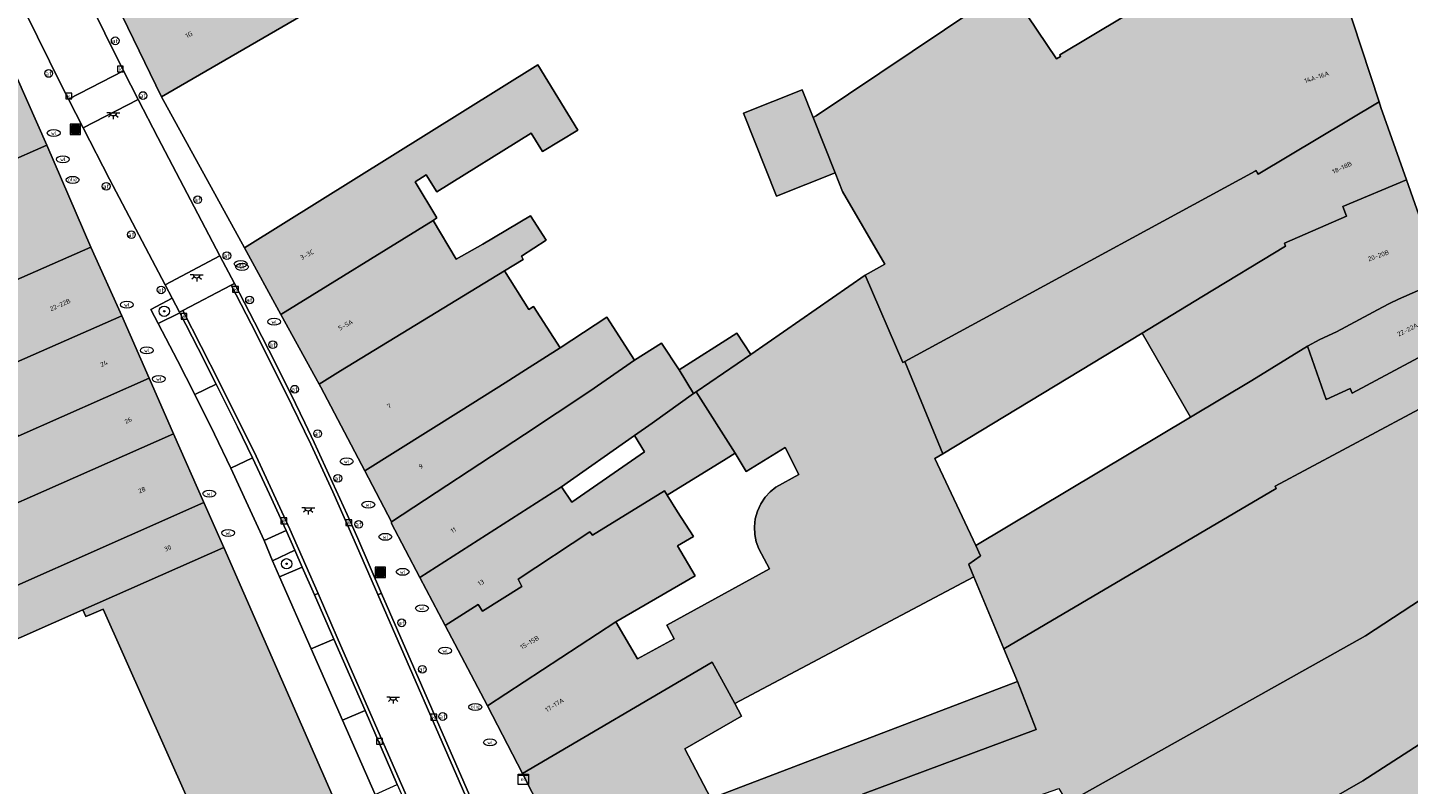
# Model space of a CAD drawing. Header units: metres. Extents: x 196496 to 197479, y 355250 to 356324.
# Tile 63 of 119: x 196926 to 197033, y 355839 to 355898. Entities that reach past the tile are written whole.
import ezdxf
from ezdxf.enums import TextEntityAlignment as Align

# ---------------------------------------------------------------- set-up
doc = ezdxf.new("R2010")
doc.units = ezdxf.units.M
doc.layers.get('0').update_dxf_attribs({"lineweight": 9})
for name, color, linetype, lineweight in [('B-WE-GR-BOOM-S', 251, 'Continuous', 9), ('B-WE-IE-MEUBILAIR_WEGMEUBILAIR-GV', 251, 'Continuous', 9), ('B-WE-IE-MEUBILAIR_WEGMEUBILAIR-S', 251, 'Continuous', 9), ('B-WE-IE-TERREINAFSCHEIDING_KUNSTMATIG_HEKWERK-G', 251, 'IE-TERREINAFSCHEIDING-KUNSTMATIG', 9), ('B-WE-KL-BRANDSTOF_PUT-S', 251, 'Continuous', 9), ('B-WE-KL-ET_KAST-S', 251, 'Continuous', 9), ('B-WE-KL-ET_LS_OV_LICHTPUNT-S', 251, 'Continuous', 9), ('B-WE-KL-WATER-S', 251, 'Continuous', 9), ('B-WE-OG-BEBOUWING-GV', 251, 'Continuous', 9), ('B-WE-OG-BEBOUWING_HUISNUMMER-T35', 90, 'Continuous', 9), ('B-WE-OG-TERREIN_ERF-GV', 251, 'Continuous', 9), ('B-WE-RI-GWA_KOLK-S', 251, 'Continuous', 9), ('B-WE-VH-GOOT-G', 251, 'Continuous', 9), ('B-WE-VH-ONVERHARD-GV', 251, 'Continuous', 9), ('B-WE-VH-VERHARDING_BETONSTRAATSTEEN-GV', 251, 'Continuous', 9), ('B-WE-VH-VERHARDING_OPEN-GV', 251, 'Continuous', 9), ('B-WE-VH-VERHARDING_SIERBESTRATING-GV', 251, 'Continuous', 9), ('B-WE-VH-VERHARDING_STRAATBAKSTEEN-GV', 251, 'Continuous', 9), ('B-WE-VH-VERHARDING_TEGEL-GV', 251, 'Continuous', 9), ('B-WE-VW-AFSLUITPAAL-S', 251, 'Continuous', 9)]:
    doc.layers.add(name, color=color, linetype=linetype, lineweight=lineweight)
doc.layers.add('X-XX-AL-PRESENTATIE_GEBOUW3-V', color=7, linetype='Continuous', lineweight=9, true_color=0xebe1d6)
doc.styles.add('NLCS-ISO', font='NLCS-ISO.ttf')
doc.styles.add('NLCS-ISO-ANNOTATIEF-T35', font='NLCS-ISO.ttf', dxfattribs={"height": 3.5})
doc.linetypes.add('IE-TERREINAFSCHEIDING-KUNSTMATIG', pattern='A,4,[82,NLCS.SHX,S=0.75,R=90,X=0,Y=0],4,-2', length=10)

# ---------------------------------------------------------------- blocks, each defined once
blk = doc.blocks.new('SIE-WEG_AFVALBAK-SO')
at = {"linetype": 'ByBlock', "lineweight": 18}
h = blk.add_hatch(color=0, dxfattribs=at)
h.dxf.hatch_style = 1
h.paths.add_polyline_path([(-1.5, -1.5), (1.5, -1.5), (1.5, 1.5), (-1.5, 1.5)])
at = {"color": 0, "linetype": 'ByBlock', "lineweight": 18}
for points in [[(-2, -2), (2, -2), (2, 2), (-2, 2)], [(-1.5, -1.5), (1.5, -1.5), (1.5, 1.5), (-1.5, 1.5)]]:
    blk.add_lwpolyline(points, close=True, dxfattribs=at)
blk = doc.blocks.new('SKL-ET_KAST_ELEKTRA-SO')
at = {"color": 0, "linetype": 'ByBlock', "lineweight": 18}
for points in [[(-2, 2), (2, 2), (2, 1.68), (-2, 1.68)], [(-2, 1.52), (2, 1.52), (2, -2), (-2, -2)]]:
    blk.add_lwpolyline(points, close=True, dxfattribs=at)
at = {"color": 0, "linetype": 'ByBlock', "lineweight": 18, "style": 'NLCS-ISO'}
blk.add_text('et', height=1.5, dxfattribs=at).set_placement((0, 0), align=Align.MIDDLE_CENTER)
blk = doc.blocks.new('SVW-AFSLUITPAAL-SO')
at = {"lineweight": 18}
blk.add_circle((0, 0), 1.5, dxfattribs=at)
at = {"lineweight": 18, "style": 'NLCS-ISO'}
blk.add_text('af', height=1.8, dxfattribs=at).set_placement((0, 0), align=Align.MIDDLE_CENTER)
blk = doc.blocks.new('SKL-WATER_WATERLEIDINGPUT-SO')
at = {"color": 0, "linetype": 'ByBlock', "lineweight": 18}
blk.add_ellipse((0, 0), major_axis=(2.5, 0), ratio=0.54, dxfattribs=at)
at = {"color": 0, "linetype": 'ByBlock', "lineweight": 18, "style": 'NLCS-ISO'}
blk.add_text('wl', height=1.5, dxfattribs=at).set_placement((0, 0), align=Align.MIDDLE_CENTER)
blk = doc.blocks.new('SRI-KOLK-SO')
at = {"color": 0, "linetype": 'ByBlock', "lineweight": 18}
blk.add_lwpolyline([(-1.125, -1.125), (1.125, -1.125), (1.125, 1.125), (-1.125, 1.125)], close=True, dxfattribs=at)
at = {"color": 0, "linetype": 'ByBlock', "lineweight": 18, "style": 'NLCS-ISO'}
blk.add_text('k', height=1.5, dxfattribs=at).set_placement((0, 0), align=Align.MIDDLE_CENTER)
blk = doc.blocks.new('SKL-BENZINEPUT_OLIEPUT-SO')
at = {"color": 0, "linetype": 'ByBlock', "lineweight": 18}
blk.add_ellipse((0, 0), major_axis=(2.5, 0), ratio=0.54, dxfattribs=at)
at = {"color": 0, "linetype": 'ByBlock', "lineweight": 18, "style": 'NLCS-ISO'}
blk.add_text('olie', height=1.5, dxfattribs=at).set_placement((0, 0.16), align=Align.MIDDLE_CENTER)
blk = doc.blocks.new('SKL-ET_OV_LICHTPUNT-SO')
at = {"color": 0, "linetype": 'ByBlock', "lineweight": 18}
for points in [[(-1.25, 0), (-2.5, 0)], [(1.25, 0), (2.5, 0)], [(-0.92, -0.85), (-1.83, -1.7)], [(0, -1.25), (0, -2.5)], [(0.92, -0.85), (1.83, -1.7)]]:
    blk.add_lwpolyline(points, dxfattribs=at)
blk.add_lwpolyline([(0, 0), (1.25, 0, -1), (-1.25, 0)], format="xyb", close=True, dxfattribs=at)
blk = doc.blocks.new('SGR-BOOM_01-SO')
at = {"linetype": 'ByBlock', "lineweight": 18}
h = blk.add_hatch(color=0, dxfattribs=at)
h.dxf.hatch_style = 1
edge = h.paths.add_edge_path()
edge.add_arc((0, 0), 0.25, 0, 360)
at = {"color": 0, "linetype": 'ByBlock', "lineweight": 18}
for radius in [2, 0.25]:
    blk.add_circle((0, 0), radius, dxfattribs=at)

msp = doc.modelspace()

# ---------------------------------------------------------------- hatches: boundary and pattern name
at = {"layer": 'X-XX-AL-PRESENTATIE_GEBOUW3-V'}
for points in [[(196939.489, 355906.787), (196931.851, 355902.474), (196936.648, 355892.597), (196973.775, 355914.119), (196978.622, 355916.826), (196973.145, 355925.991), (196948.302, 355911.845), (196943.413, 355909.028), (196942.189, 355908.32), (196941.573, 355907.964)], [(196987.156, 355890.982), (196988.864, 355886.687), (196989.432, 355885.257), (196992.696, 355879.627), (196991.19, 355878.762), (196994.093, 355871.996), (196994.241, 355872.076), (197000.31, 355875.363), (197021.4, 355886.822), (197021.492, 355886.872), (197021.562, 355886.733), (197021.629, 355886.599), (197031.015, 355892.204), (197026.248, 355906.742), (197018.136, 355902.079), (197013.962, 355899.699), (197013.651, 355900.303), (197006.266, 355895.841), (197006.313, 355895.721), (197006, 355895.524), (197002.254, 355901.121), (196987.375, 355891.129)], [(196900.465, 355883.153), (196897.269, 355881.822), (196897.336, 355881.66), (196899.519, 355876.412), (196904.755, 355878.716), (196927.756, 355888.835), (196925.455, 355894.042), (196900.55, 355882.951)], [(196945.894, 355875.727), (196957.694, 355882.993), (196957.978, 355883.21), (196956.302, 355886.011), (196957.163, 355886.546), (196957.972, 355885.232), (196965.299, 355889.768), (196966.165, 355888.347), (196968.907, 355889.997), (196965.803, 355895.06), (196943.075, 355880.89), (196943.067, 355880.885)], [(196988.864, 355886.687), (196987.156, 355890.982), (196986.302, 355893.13), (196981.748, 355891.319), (196984.31, 355884.876)], [(197012.658, 355874.256), (197017.268, 355877.083), (197023.763, 355881.002), (197023.682, 355881.246), (197028.484, 355883.347), (197028.199, 355884.097), (197033.135, 355886.147), (197031.157, 355891.771), (197031.015, 355892.204), (197021.629, 355886.599), (197021.562, 355886.733), (197021.492, 355886.872), (197021.4, 355886.822), (197000.31, 355875.363), (196994.241, 355872.076), (196997.19, 355864.92)], [(196883.39, 355869.521), (196878.064, 355867.277), (196876.794, 355866.742), (196871.696, 355864.782), (196874.343, 355858.2), (196897.752, 355867.611), (196898.183, 355866.619), (196898.222, 355866.528), (196900.511, 355867.521), (196909.505, 355871.421), (196931.176, 355880.939), (196927.756, 355888.835), (196904.755, 355878.716), (196899.519, 355876.412), (196897.336, 355881.66), (196887.76, 355877.424), (196888.479, 355875.696), (196889.87, 355872.251)], [(197025.449, 355873.251), (197026.43, 355873.77), (197027.715, 355874.381), (197031.277, 355876.291), (197031.816, 355876.58), (197032.516, 355876.891), (197035.868, 355878.38), (197033.135, 355886.147), (197028.199, 355884.097), (197028.484, 355883.347), (197023.682, 355881.246), (197023.763, 355881.002), (197017.268, 355877.083), (197012.658, 355874.256), (197016.396, 355867.752), (197021.156, 355870.606)], [(196957.694, 355882.993), (196945.894, 355875.727), (196948.855, 355870.325), (196950.522, 355871.342), (196963.224, 355879.093), (196964.666, 355879.968), (196964.53, 355880.228), (196966.452, 355881.487), (196965.229, 355883.355), (196961.557, 355881.166), (196959.467, 355880.004)], [(196911.782, 355866.238), (196911.859, 355866.063), (196933.553, 355875.599), (196931.176, 355880.939), (196909.505, 355871.421)], [(196963.224, 355879.093), (196950.522, 355871.342), (196948.855, 355870.325), (196948.992, 355870.075), (196952.406, 355863.585), (196959.865, 355868.266), (196963.28, 355870.426), (196964.846, 355871.417), (196967.536, 355873.134), (196965.468, 355876.33), (196965.113, 355876.1)], [(196997.19, 355864.92), (196994.241, 355872.076), (196994.093, 355871.996), (196991.19, 355878.762), (196982.305, 355872.617), (196978.07, 355869.715), (196981.091, 355864.96), (196981.964, 355863.545), (196984.971, 355865.4), (196986.038, 355863.311), (196984.266, 355862.332), (196983.826, 355861.977), (196983.427, 355861.544), (196983.089, 355861.039), (196982.829, 355860.476), (196982.66, 355859.876), (196982.59, 355859.261), (196982.617, 355858.655), (196982.733, 355858.079), (196982.925, 355857.549), (196983.766, 355855.999), (196975.808, 355851.631), (196976.384, 355850.582), (196973.531, 355849.016), (196971.866, 355851.88), (196961.897, 355845.376), (196964.608, 355840.14), (196979.319, 355848.762), (196981.087, 355845.566), (196999.609, 355855.379), (196999.242, 355856.259), (196999.206, 355856.346), (197000.099, 355856.985), (197000.13, 355857.007), (196999.752, 355857.814), (196996.589, 355864.556)], [(197025.449, 355873.251), (197026.905, 355869.12), (197028.776, 355869.988), (197028.919, 355869.614), (197037.359, 355874.148), (197035.868, 355878.38), (197032.516, 355876.891), (197031.816, 355876.58), (197031.277, 355876.291), (197027.715, 355874.381), (197026.43, 355873.77)], [(196925.519, 355866.274), (196935.691, 355870.787), (196933.553, 355875.599), (196911.859, 355866.063), (196911.782, 355866.238), (196907.505, 355864.392), (196909.666, 355859.761), (196917.174, 355862.571), (196916.625, 355863.819), (196921.346, 355865.879), (196925.053, 355867.425)], [(196959.865, 355868.266), (196952.406, 355863.585), (196954.479, 355859.646), (196964.767, 355866.402), (196969.851, 355869.764), (196973.298, 355872.169), (196971.162, 355875.499), (196967.536, 355873.134), (196964.846, 355871.417), (196963.28, 355870.426)], [(196976.754, 355871.419), (196977.869, 355869.6), (196978.07, 355869.715), (196982.305, 355872.617), (196981.23, 355874.275)], [(196999.609, 355855.379), (197001.931, 355849.801), (197023.031, 355862.217), (197022.946, 355862.41), (197038.619, 355870.769), (197037.359, 355874.148), (197028.919, 355869.614), (197028.776, 355869.988), (197026.905, 355869.12), (197025.449, 355873.251), (197021.156, 355870.606), (197016.396, 355867.752), (196999.752, 355857.814), (197000.13, 355857.007), (197000.099, 355856.985), (196999.206, 355856.346), (196999.242, 355856.259)], [(196973.298, 355872.169), (196969.851, 355869.764), (196964.767, 355866.402), (196954.479, 355859.646), (196954.489, 355859.627), (196954.447, 355859.562), (196956.67, 355855.335), (196967.652, 355862.356), (196973.311, 355866.334), (196974.662, 355867.302), (196977.869, 355869.6), (196976.754, 355871.419), (196975.4, 355873.489)], [(196935.691, 355870.787), (196925.519, 355866.274), (196917.174, 355862.571), (196909.666, 355859.761), (196899.957, 355855.579), (196901.568, 355851.981), (196914.14, 355857.415), (196914.57, 355856.364), (196916.069, 355857.009), (196920.943, 355859.13), (196927.528, 355862.023), (196937.576, 355866.452)], [(196992.547, 355834.18), (197006.199, 355838.963), (197006.791, 355837.99), (197006.869, 355837.862), (197029.959, 355850.798), (197042.903, 355859.283), (197038.619, 355870.769), (197022.946, 355862.41), (197023.031, 355862.217), (197001.931, 355849.801), (197002.986, 355847.255), (197004.421, 355843.536), (196990.978, 355838.517)], [(196980.396, 355864.531), (196981.091, 355864.96), (196978.07, 355869.715), (196977.869, 355869.6), (196974.662, 355867.302), (196973.311, 355866.334), (196974.075, 355865.062), (196968.442, 355861.154), (196967.652, 355862.356), (196956.67, 355855.335), (196958.629, 355851.602), (196961.192, 355853.225), (196961.526, 355852.717), (196964.568, 355854.627), (196964.273, 355855.207), (196969.848, 355858.861), (196970.048, 355858.6), (196975.628, 355862.032), (196975.821, 355861.708)], [(196917.081, 355851.004), (196939.928, 355861.128), (196937.576, 355866.452), (196927.528, 355862.023), (196920.943, 355859.13), (196916.069, 355857.009), (196914.57, 355856.364), (196905.32, 355852.579), (196899.686, 355850.168), (196900.78, 355847.362), (196903.9, 355848.748), (196904.542, 355847.118), (196905.101, 355845.698), (196905.165, 355845.534), (196905.783, 355843.949), (196906.42, 355842.317), (196913.422, 355845.192), (196911.847, 355848.551)], [(196958.629, 355851.602), (196961.897, 355845.376), (196971.866, 355851.88), (196977.993, 355855.442), (196976.627, 355857.792), (196977.862, 355858.51), (196976.626, 355860.417), (196975.821, 355861.708), (196975.628, 355862.032), (196970.048, 355858.6), (196969.848, 355858.861), (196964.273, 355855.207), (196964.568, 355854.627), (196961.526, 355852.717), (196961.192, 355853.225)], [(196939.928, 355861.128), (196917.081, 355851.004), (196918.686, 355847.58), (196930.555, 355852.826), (196941.466, 355857.649)], [(197042.903, 355859.283), (197029.959, 355850.798), (197006.869, 355837.862), (197012.036, 355829.374), (197029.742, 355839.554), (197038.928, 355845.466), (197038.835, 355845.832), (197045.931, 355850.414), (197042.987, 355859.058)], [(196963.455, 355787.957), (196971.347, 355793.335), (196971.226, 355793.543), (196962.991, 355805.689), (196958.795, 355811.878), (196960.934, 355812.809), (196961.086, 355812.875), (196941.466, 355857.649), (196930.555, 355852.826), (196930.776, 355852.301), (196931.212, 355852.484), (196932.123, 355852.867), (196951.64, 355808.999), (196950.318, 355808.399), (196950.112, 355808.827), (196947.477, 355807.578), (196947.756, 355807.172), (196948.541, 355806.029), (196949.802, 355804.195), (196951.073, 355805.147), (196962.519, 355788.263), (196961.214, 355787.394), (196961.532, 355786.909), (196963.329, 355788.137)], [(197012.581, 355823.72), (197015.978, 355818.489), (197017.538, 355816.088), (197031.065, 355825.632), (197049.839, 355838.94), (197045.931, 355850.414), (197038.835, 355845.832), (197038.928, 355845.466), (197029.742, 355839.554), (197012.036, 355829.374), (197013.218, 355826.786), (197011.317, 355825.666)], [(196969.606, 355830.347), (196986.469, 355836.663), (196990.978, 355838.517), (197004.421, 355843.536), (197002.986, 355847.255), (196979.219, 355838.181), (196977.205, 355842.042), (196981.581, 355844.582), (196981.087, 355845.566), (196979.319, 355848.762), (196964.608, 355840.14), (196964.667, 355840.027)]]:
    msp.add_hatch(color=256, dxfattribs=at).paths.add_polyline_path(points)

# ---------------------------------------------------------------- linework, layer by layer
at = {"layer": 'B-WE-IE-MEUBILAIR_WEGMEUBILAIR-GV', "flags": 128}
for points in [[(196937.462, 355876.991), (196935.802, 355876.099), (196936.38, 355875.013), (196938.061, 355875.854), (196938.04, 355875.894)], [(196946.31, 355858.956), (196944.599, 355858.184), (196945.234, 355856.608), (196946.977, 355857.438)]]:
    msp.add_lwpolyline(points, close=True, dxfattribs=at)
at = {"layer": 'B-WE-IE-TERREINAFSCHEIDING_KUNSTMATIG_HEKWERK-G', "ltscale": 0.2, "flags": 128}
msp.add_lwpolyline([(196936.648, 355892.597), (196943.075, 355880.89)], dxfattribs=at)
at = {"layer": 'B-WE-OG-BEBOUWING-GV', "flags": 128}
for points in [[(196939.489, 355906.787), (196931.851, 355902.474), (196936.648, 355892.597), (196973.775, 355914.119), (196978.622, 355916.826), (196973.145, 355925.991), (196948.302, 355911.845), (196943.413, 355909.028), (196942.189, 355908.32), (196941.573, 355907.964)], [(196987.156, 355890.982), (196988.864, 355886.687), (196989.432, 355885.257), (196992.696, 355879.627), (196991.19, 355878.762), (196994.093, 355871.996), (196994.241, 355872.076), (197000.31, 355875.363), (197021.4, 355886.822), (197021.492, 355886.872), (197021.562, 355886.733), (197021.629, 355886.599), (197031.015, 355892.204), (197026.248, 355906.742), (197018.136, 355902.079), (197013.962, 355899.699), (197013.651, 355900.303), (197006.266, 355895.841), (197006.313, 355895.721), (197006, 355895.524), (197002.254, 355901.121), (196987.375, 355891.129)], [(196900.465, 355883.153), (196897.269, 355881.822), (196897.336, 355881.66), (196899.519, 355876.412), (196904.755, 355878.716), (196927.756, 355888.835), (196925.455, 355894.042), (196900.55, 355882.951)], [(196945.894, 355875.727), (196957.694, 355882.993), (196957.978, 355883.21), (196956.302, 355886.011), (196957.163, 355886.546), (196957.972, 355885.232), (196965.299, 355889.768), (196966.165, 355888.347), (196968.907, 355889.997), (196965.803, 355895.06), (196943.075, 355880.89), (196943.067, 355880.885)], [(196988.864, 355886.687), (196987.156, 355890.982), (196986.302, 355893.13), (196981.748, 355891.319), (196984.31, 355884.876)], [(197012.658, 355874.256), (197017.268, 355877.083), (197023.763, 355881.002), (197023.682, 355881.246), (197028.484, 355883.347), (197028.199, 355884.097), (197033.135, 355886.147), (197031.157, 355891.771), (197031.015, 355892.204), (197021.629, 355886.599), (197021.562, 355886.733), (197021.492, 355886.872), (197021.4, 355886.822), (197000.31, 355875.363), (196994.241, 355872.076), (196997.19, 355864.92)], [(196883.39, 355869.521), (196878.064, 355867.277), (196876.794, 355866.742), (196871.696, 355864.782), (196874.343, 355858.2), (196897.752, 355867.611), (196898.183, 355866.619), (196898.222, 355866.528), (196900.511, 355867.521), (196909.505, 355871.421), (196931.176, 355880.939), (196927.756, 355888.835), (196904.755, 355878.716), (196899.519, 355876.412), (196897.336, 355881.66), (196887.76, 355877.424), (196888.479, 355875.696), (196889.87, 355872.251)], [(197025.449, 355873.251), (197026.43, 355873.77), (197027.715, 355874.381), (197031.277, 355876.291), (197031.816, 355876.58), (197032.516, 355876.891), (197035.868, 355878.38), (197033.135, 355886.147), (197028.199, 355884.097), (197028.484, 355883.347), (197023.682, 355881.246), (197023.763, 355881.002), (197017.268, 355877.083), (197012.658, 355874.256), (197016.396, 355867.752), (197021.156, 355870.606)], [(196957.694, 355882.993), (196945.894, 355875.727), (196948.855, 355870.325), (196950.522, 355871.342), (196963.224, 355879.093), (196964.666, 355879.968), (196964.53, 355880.228), (196966.452, 355881.487), (196965.229, 355883.355), (196961.557, 355881.166), (196959.467, 355880.004)], [(196911.782, 355866.238), (196911.859, 355866.063), (196933.553, 355875.599), (196931.176, 355880.939), (196909.505, 355871.421)], [(196963.224, 355879.093), (196950.522, 355871.342), (196948.855, 355870.325), (196948.992, 355870.075), (196952.406, 355863.585), (196959.865, 355868.266), (196963.28, 355870.426), (196964.846, 355871.417), (196967.536, 355873.134), (196965.468, 355876.33), (196965.113, 355876.1)], [(196997.19, 355864.92), (196994.241, 355872.076), (196994.093, 355871.996), (196991.19, 355878.762), (196982.305, 355872.617), (196978.07, 355869.715), (196981.091, 355864.96), (196981.964, 355863.545), (196984.971, 355865.4), (196986.038, 355863.311), (196984.266, 355862.332), (196983.826, 355861.977), (196983.427, 355861.544), (196983.089, 355861.039), (196982.829, 355860.476), (196982.66, 355859.876), (196982.59, 355859.261), (196982.617, 355858.655), (196982.733, 355858.079), (196982.925, 355857.549), (196983.766, 355855.999), (196975.808, 355851.631), (196976.384, 355850.582), (196973.531, 355849.016), (196971.866, 355851.88), (196961.897, 355845.376), (196964.608, 355840.14), (196979.319, 355848.762), (196981.087, 355845.566), (196999.609, 355855.379), (196999.242, 355856.259), (196999.206, 355856.346), (197000.099, 355856.985), (197000.13, 355857.007), (196999.752, 355857.814), (196996.589, 355864.556)], [(197025.449, 355873.251), (197026.905, 355869.12), (197028.776, 355869.988), (197028.919, 355869.614), (197037.359, 355874.148), (197035.868, 355878.38), (197032.516, 355876.891), (197031.816, 355876.58), (197031.277, 355876.291), (197027.715, 355874.381), (197026.43, 355873.77)], [(196925.519, 355866.274), (196935.691, 355870.787), (196933.553, 355875.599), (196911.859, 355866.063), (196911.782, 355866.238), (196907.505, 355864.392), (196909.666, 355859.761), (196917.174, 355862.571), (196916.625, 355863.819), (196921.346, 355865.879), (196925.053, 355867.425)], [(196959.865, 355868.266), (196952.406, 355863.585), (196954.479, 355859.646), (196964.767, 355866.402), (196969.851, 355869.764), (196973.298, 355872.169), (196971.162, 355875.499), (196967.536, 355873.134), (196964.846, 355871.417), (196963.28, 355870.426)], [(196976.754, 355871.419), (196977.869, 355869.6), (196978.07, 355869.715), (196982.305, 355872.617), (196981.23, 355874.275)], [(196999.609, 355855.379), (197001.931, 355849.801), (197023.031, 355862.217), (197022.946, 355862.41), (197038.619, 355870.769), (197037.359, 355874.148), (197028.919, 355869.614), (197028.776, 355869.988), (197026.905, 355869.12), (197025.449, 355873.251), (197021.156, 355870.606), (197016.396, 355867.752), (196999.752, 355857.814), (197000.13, 355857.007), (197000.099, 355856.985), (196999.206, 355856.346), (196999.242, 355856.259)], [(196973.298, 355872.169), (196969.851, 355869.764), (196964.767, 355866.402), (196954.479, 355859.646), (196954.489, 355859.627), (196954.447, 355859.562), (196956.67, 355855.335), (196967.652, 355862.356), (196973.311, 355866.334), (196974.662, 355867.302), (196977.869, 355869.6), (196976.754, 355871.419), (196975.4, 355873.489)], [(196935.691, 355870.787), (196925.519, 355866.274), (196917.174, 355862.571), (196909.666, 355859.761), (196899.957, 355855.579), (196901.568, 355851.981), (196914.14, 355857.415), (196914.57, 355856.364), (196916.069, 355857.009), (196920.943, 355859.13), (196927.528, 355862.023), (196937.576, 355866.452)], [(196992.547, 355834.18), (197006.199, 355838.963), (197006.791, 355837.99), (197006.869, 355837.862), (197029.959, 355850.798), (197042.903, 355859.283), (197038.619, 355870.769), (197022.946, 355862.41), (197023.031, 355862.217), (197001.931, 355849.801), (197002.986, 355847.255), (197004.421, 355843.536), (196990.978, 355838.517)], [(196980.396, 355864.531), (196981.091, 355864.96), (196978.07, 355869.715), (196977.869, 355869.6), (196974.662, 355867.302), (196973.311, 355866.334), (196974.075, 355865.062), (196968.442, 355861.154), (196967.652, 355862.356), (196956.67, 355855.335), (196958.629, 355851.602), (196961.192, 355853.225), (196961.526, 355852.717), (196964.568, 355854.627), (196964.273, 355855.207), (196969.848, 355858.861), (196970.048, 355858.6), (196975.628, 355862.032), (196975.821, 355861.708)], [(196917.081, 355851.004), (196939.928, 355861.128), (196937.576, 355866.452), (196927.528, 355862.023), (196920.943, 355859.13), (196916.069, 355857.009), (196914.57, 355856.364), (196905.32, 355852.579), (196899.686, 355850.168), (196900.78, 355847.362), (196903.9, 355848.748), (196904.542, 355847.118), (196905.101, 355845.698), (196905.165, 355845.534), (196905.783, 355843.949), (196906.42, 355842.317), (196913.422, 355845.192), (196911.847, 355848.551)], [(196958.629, 355851.602), (196961.897, 355845.376), (196971.866, 355851.88), (196977.993, 355855.442), (196976.627, 355857.792), (196977.862, 355858.51), (196976.626, 355860.417), (196975.821, 355861.708), (196975.628, 355862.032), (196970.048, 355858.6), (196969.848, 355858.861), (196964.273, 355855.207), (196964.568, 355854.627), (196961.526, 355852.717), (196961.192, 355853.225)], [(196939.928, 355861.128), (196917.081, 355851.004), (196918.686, 355847.58), (196930.555, 355852.826), (196941.466, 355857.649)], [(197042.903, 355859.283), (197029.959, 355850.798), (197006.869, 355837.862), (197012.036, 355829.374), (197029.742, 355839.554), (197038.928, 355845.466), (197038.835, 355845.832), (197045.931, 355850.414), (197042.987, 355859.058)], [(196963.455, 355787.957), (196971.347, 355793.335), (196971.226, 355793.543), (196962.991, 355805.689), (196958.795, 355811.878), (196960.934, 355812.809), (196961.086, 355812.875), (196941.466, 355857.649), (196930.555, 355852.826), (196930.776, 355852.301), (196931.212, 355852.484), (196932.123, 355852.867), (196951.64, 355808.999), (196950.318, 355808.399), (196950.112, 355808.827), (196947.477, 355807.578), (196947.756, 355807.172), (196948.541, 355806.029), (196949.802, 355804.195), (196951.073, 355805.147), (196962.519, 355788.263), (196961.214, 355787.394), (196961.532, 355786.909), (196963.329, 355788.137)], [(197012.581, 355823.72), (197015.978, 355818.489), (197017.538, 355816.088), (197031.065, 355825.632), (197049.839, 355838.94), (197045.931, 355850.414), (197038.835, 355845.832), (197038.928, 355845.466), (197029.742, 355839.554), (197012.036, 355829.374), (197013.218, 355826.786), (197011.317, 355825.666)], [(196969.606, 355830.347), (196986.469, 355836.663), (196990.978, 355838.517), (197004.421, 355843.536), (197002.986, 355847.255), (196979.219, 355838.181), (196977.205, 355842.042), (196981.581, 355844.582), (196981.087, 355845.566), (196979.319, 355848.762), (196964.608, 355840.14), (196964.667, 355840.027)]]:
    msp.add_lwpolyline(points, close=True, dxfattribs=at)
at = {"layer": 'B-WE-OG-TERREIN_ERF-GV', "flags": 128}
for points in [[(196973.775, 355914.119), (196936.648, 355892.597), (196943.075, 355880.89), (196965.803, 355895.06), (196968.907, 355889.997), (196966.165, 355888.347), (196965.299, 355889.768), (196957.972, 355885.232), (196957.163, 355886.546), (196956.302, 355886.011), (196957.978, 355883.21), (196957.694, 355882.993), (196959.467, 355880.004), (196961.557, 355881.166), (196965.229, 355883.355), (196966.452, 355881.487), (196964.53, 355880.228), (196964.666, 355879.968), (196963.224, 355879.093), (196965.113, 355876.1), (196965.468, 355876.33), (196967.536, 355873.134), (196971.162, 355875.499), (196973.298, 355872.169), (196975.4, 355873.489), (196976.754, 355871.419), (196981.23, 355874.275), (196982.305, 355872.617), (196991.19, 355878.762), (196992.696, 355879.627), (196989.432, 355885.257), (196988.864, 355886.687), (196984.31, 355884.876), (196981.748, 355891.319), (196986.302, 355893.13), (196987.156, 355890.982), (196987.375, 355891.129), (197002.254, 355901.121), (197006, 355895.524), (197006.313, 355895.721), (197006.266, 355895.841), (197013.651, 355900.303)], [(196951.64, 355808.999), (196932.123, 355852.867), (196931.212, 355852.484), (196930.776, 355852.301), (196930.555, 355852.826), (196918.686, 355847.58)]]:
    msp.add_lwpolyline(points, dxfattribs=at)
for points in [[(197016.396, 355867.752), (197012.658, 355874.256), (196997.19, 355864.92), (196996.589, 355864.556), (196999.752, 355857.814)], [(196973.311, 355866.334), (196967.652, 355862.356), (196968.442, 355861.154), (196974.075, 355865.062)], [(196976.626, 355860.417), (196977.862, 355858.51), (196976.627, 355857.792), (196977.993, 355855.442), (196971.866, 355851.88), (196973.531, 355849.016), (196976.384, 355850.582), (196975.808, 355851.631), (196983.766, 355855.999), (196982.925, 355857.549), (196982.733, 355858.079), (196982.617, 355858.655), (196982.59, 355859.261), (196982.66, 355859.876), (196982.829, 355860.476), (196983.089, 355861.039), (196983.427, 355861.544), (196983.826, 355861.977), (196984.266, 355862.332), (196986.038, 355863.311), (196984.971, 355865.4), (196981.964, 355863.545), (196981.091, 355864.96), (196980.396, 355864.531), (196975.821, 355861.708)], [(196981.087, 355845.566), (196981.581, 355844.582), (196977.205, 355842.042), (196979.219, 355838.181), (197002.986, 355847.255), (197001.931, 355849.801), (196999.609, 355855.379)]]:
    msp.add_lwpolyline(points, close=True, dxfattribs=at)
at = {"layer": 'B-WE-VH-GOOT-G', "flags": 128}
for points in [[(196953.41, 355854), (196951.57, 355858.228), (196949.914, 355861.954), (196948.204, 355865.655), (196946.747, 355868.692), (196945.254, 355871.71), (196943.593, 355874.986), (196942.031, 355877.988)], [(196938.306, 355876.033), (196941.146, 355870.439), (196943.97, 355864.735), (196946.584, 355859.079), (196947.825, 355856.253), (196948.773, 355854.085)], [(196948.773, 355854.085), (196950.265, 355850.671), (196952.688, 355845.126), (196956.427, 355836.571), (196958.811, 355831.118), (196961.281, 355825.466), (196963.661, 355820.18), (196966.059, 355815.278)], [(196970.47, 355815.839), (196968.821, 355819.152), (196966.376, 355824.533), (196962.813, 355832.405), (196960.406, 355837.926), (196953.41, 355854)]]:
    msp.add_lwpolyline(points, dxfattribs=at)
at = {"layer": 'B-WE-VH-ONVERHARD-GV', "flags": 128}
for points in [[(196937.462, 355876.991), (196935.802, 355876.099), (196936.38, 355875.013), (196938.061, 355875.854), (196938.04, 355875.894)], [(196945.234, 355856.608), (196946.977, 355857.438), (196946.31, 355858.956), (196944.599, 355858.184)]]:
    msp.add_lwpolyline(points, close=True, dxfattribs=at)
at = {"layer": 'B-WE-VH-VERHARDING_BETONSTRAATSTEEN-GV', "flags": 128}
for points in [[(196918.973, 355926.937), (196914.549, 355925.044), (196921.67, 355908.712), (196925.16, 355901.036), (196928.886, 355893.471), (196929.427, 355892.414), (196933.69, 355894.606), (196929.327, 355903.432), (196925.264, 355912.401)], [(196933.69, 355894.606), (196929.427, 355892.414), (196930.573, 355890.175), (196934.836, 355892.388)], [(196936.929, 355878.002), (196937.462, 355876.991), (196938.04, 355875.894), (196938.306, 355876.033), (196942.031, 355877.988), (196942.297, 355878.127), (196941.173, 355880.268)], [(196942.297, 355878.127), (196942.031, 355877.988), (196943.593, 355874.986), (196945.254, 355871.71), (196946.747, 355868.692), (196948.204, 355865.655), (196949.914, 355861.954), (196951.57, 355858.228), (196953.41, 355854), (196953.699, 355854.09), (196951.845, 355858.349), (196951.023, 355860.217), (196950.187, 355862.078), (196949.337, 355863.933), (196948.475, 355865.783), (196947.752, 355867.306), (196947.017, 355868.823), (196945.522, 355871.844), (196943.86, 355875.123)], [(196940.878, 355870.305), (196939.487, 355873.066), (196938.061, 355875.854), (196936.38, 355875.013), (196937.874, 355872.155), (196939.212, 355869.525)], [(196943.699, 355864.606), (196945.016, 355861.787), (196946.31, 355858.956), (196946.977, 355857.438), (196947.55, 355856.133), (196948.494, 355853.973), (196948.773, 355854.085), (196947.825, 355856.253), (196946.584, 355859.079), (196943.97, 355864.735), (196941.146, 355870.439), (196938.306, 355876.033), (196938.04, 355875.894), (196938.061, 355875.854), (196939.487, 355873.066), (196940.878, 355870.305), (196942.527, 355867.002)], [(196942.001, 355863.813), (196943.699, 355864.606), (196942.527, 355867.002), (196940.878, 355870.305), (196939.212, 355869.525), (196940.739, 355866.438)], [(196946.31, 355858.956), (196945.016, 355861.787), (196943.699, 355864.606), (196942.001, 355863.813), (196943.37, 355860.889), (196944.599, 355858.184)], [(196947.55, 355856.133), (196945.797, 355855.376), (196948.25, 355849.787), (196949.99, 355850.551), (196948.494, 355853.973)], [(196961.007, 355825.344), (196962.182, 355822.693), (196963.389, 355820.052), (196964.087, 355818.562), (196964.18, 355818.367), (196964.733, 355817.21), (196965.726, 355815.179), (196966.059, 355815.278), (196963.661, 355820.18), (196961.281, 355825.466), (196958.811, 355831.118), (196956.427, 355836.571), (196952.688, 355845.126), (196950.265, 355850.671), (196948.773, 355854.085), (196948.494, 355853.973), (196949.99, 355850.551), (196952.413, 355845.006), (196954.916, 355839.279), (196955.652, 355837.596), (196956.152, 355836.451), (196958.536, 355830.998)], [(196970.73, 355815.929), (196970.166, 355817.046), (196969.621, 355818.158), (196969.092, 355819.281), (196968.163, 355821.311), (196966.649, 355824.657), (196963.087, 355832.527), (196960.681, 355838.046), (196953.699, 355854.09), (196953.41, 355854), (196960.406, 355837.926), (196962.813, 355832.405), (196966.376, 355824.533), (196968.821, 355819.152), (196970.47, 355815.839)], [(196949.99, 355850.551), (196948.25, 355849.787), (196950.676, 355844.26), (196952.413, 355845.006)], [(196950.676, 355844.26), (196953.202, 355838.505), (196954.916, 355839.279), (196952.413, 355845.006)]]:
    msp.add_lwpolyline(points, close=True, dxfattribs=at)
msp.add_lwpolyline([(196960.406, 355837.926), (196953.41, 355854), (196951.57, 355858.228), (196949.914, 355861.954), (196948.204, 355865.655), (196946.747, 355868.692), (196945.254, 355871.71), (196943.593, 355874.986), (196942.031, 355877.988), (196938.306, 355876.033), (196941.146, 355870.439), (196943.97, 355864.735), (196946.584, 355859.079), (196947.825, 355856.253), (196948.773, 355854.085), (196950.265, 355850.671), (196952.688, 355845.126), (196956.427, 355836.571)], dxfattribs=at)
at = {"layer": 'B-WE-VH-VERHARDING_OPEN-GV', "flags": 128}
msp.add_lwpolyline([(196945.234, 355856.608), (196945.797, 355855.376), (196947.55, 355856.133), (196946.977, 355857.438)], close=True, dxfattribs=at)
at = {"layer": 'B-WE-VH-VERHARDING_SIERBESTRATING-GV', "flags": 128}
msp.add_lwpolyline([(196934.836, 355892.388), (196930.573, 355890.175), (196932.599, 355886.219), (196936.929, 355878.002), (196941.173, 355880.268), (196936.356, 355889.447)], close=True, dxfattribs=at)
at = {"layer": 'B-WE-VH-VERHARDING_STRAATBAKSTEEN-GV', "flags": 128}
for points in [[(196929.327, 355903.432), (196933.69, 355894.606), (196934.836, 355892.388), (196936.356, 355889.447), (196941.173, 355880.268), (196942.297, 355878.127), (196943.86, 355875.123), (196945.522, 355871.844), (196947.017, 355868.823), (196947.752, 355867.306), (196948.475, 355865.783), (196949.337, 355863.933), (196950.187, 355862.078), (196951.023, 355860.217), (196951.845, 355858.349), (196953.699, 355854.09), (196960.681, 355838.046)], [(196969.606, 355830.347), (196964.667, 355840.027), (196964.608, 355840.14), (196961.897, 355845.376), (196958.629, 355851.602), (196956.67, 355855.335), (196954.447, 355859.562), (196954.489, 355859.627), (196954.479, 355859.646), (196952.406, 355863.585), (196948.992, 355870.075), (196948.855, 355870.325), (196945.894, 355875.727), (196943.067, 355880.885), (196943.075, 355880.89), (196936.648, 355892.597), (196931.851, 355902.474)], [(196953.202, 355838.505), (196950.676, 355844.26), (196948.25, 355849.787), (196945.797, 355855.376), (196945.234, 355856.608), (196944.599, 355858.184), (196943.37, 355860.889), (196942.001, 355863.813), (196940.739, 355866.438), (196939.212, 355869.525), (196937.874, 355872.155), (196936.38, 355875.013), (196935.802, 355876.099), (196937.462, 355876.991), (196936.929, 355878.002), (196932.599, 355886.219), (196930.573, 355890.175), (196929.427, 355892.414), (196928.886, 355893.471), (196925.16, 355901.036)], [(196925.455, 355894.042), (196927.756, 355888.835), (196931.176, 355880.939), (196933.553, 355875.599), (196935.691, 355870.787), (196937.576, 355866.452), (196939.928, 355861.128), (196941.466, 355857.649), (196961.086, 355812.875)]]:
    msp.add_lwpolyline(points, dxfattribs=at)
at = {"layer": 'B-WE-VH-VERHARDING_TEGEL-GV', "flags": 128}
msp.add_lwpolyline([(197026.248, 355906.742), (197031.015, 355892.204), (197031.157, 355891.771), (197033.135, 355886.147), (197035.868, 355878.38)], dxfattribs=at)

# ---------------------------------------------------------------- block references
at = {"layer": 'B-WE-GR-BOOM-S', "xscale": 0.2, "yscale": 0.2, "zscale": 0.2}
for p in [(196936.858, 355875.966), (196946.34, 355856.39)]:
    msp.add_blockref('SGR-BOOM_01-SO', p, dxfattribs=at)
at = {"layer": 'B-WE-IE-MEUBILAIR_WEGMEUBILAIR-S', "xscale": 0.2, "yscale": 0.2, "zscale": 0.2}
for p in [(196929.953, 355890.078), (196953.598, 355855.716)]:
    msp.add_blockref('SIE-WEG_AFVALBAK-SO', p, dxfattribs=at)
at = {"layer": 'B-WE-KL-BRANDSTOF_PUT-S', "xscale": 0.2, "yscale": 0.2, "zscale": 0.2}
for p in [(196929.748, 355886.152), (196960.958, 355845.286)]:
    msp.add_blockref('SKL-BENZINEPUT_OLIEPUT-SO', p, dxfattribs=at)
at = {"layer": 'B-WE-KL-ET_KAST-S', "xscale": 0.2, "yscale": 0.2, "zscale": 0.2}
msp.add_blockref('SKL-ET_KAST_ELEKTRA-SO', (196964.689, 355839.689), dxfattribs=at)
at = {"layer": 'B-WE-KL-ET_LS_OV_LICHTPUNT-S', "xscale": 0.2, "yscale": 0.2, "zscale": 0.2}
for p in [(196932.903, 355891.354), (196939.366, 355878.782), (196948.015, 355860.719), (196954.595, 355846.058)]:
    msp.add_blockref('SKL-ET_OV_LICHTPUNT-SO', p, dxfattribs=at)
at = {"layer": 'B-WE-KL-WATER-S', "xscale": 0.2, "yscale": 0.2, "zscale": 0.2}
for p in [(196928.29, 355889.786), (196928.996, 355887.752), (196942.777, 355879.632), (196942.878, 355879.407), (196933.955, 355876.473), (196945.369, 355875.15), (196935.501, 355872.932), (196936.434, 355870.72), (196950.993, 355864.321), (196940.351, 355861.827), (196952.669, 355860.97), (196941.806, 355858.777), (196953.991, 355858.478), (196955.329, 355855.764), (196956.834, 355852.942), (196958.622, 355849.643), (196962.1, 355842.537)]:
    msp.add_blockref('SKL-WATER_WATERLEIDINGPUT-SO', p, dxfattribs=at)
at = {"layer": 'B-WE-RI-GWA_KOLK-S', "xscale": 0.2, "yscale": 0.2, "zscale": 0.2}
for p in [(196933.454, 355894.745), (196929.453, 355892.657), (196942.373, 355877.666), (196938.386, 355875.574), (196946.125, 355859.719), (196951.163, 355859.574), (196957.744, 355844.502), (196953.532, 355842.618)]:
    msp.add_blockref('SRI-KOLK-SO', p, dxfattribs=at)
at = {"layer": 'B-WE-VW-AFSLUITPAAL-S', "xscale": 0.2, "yscale": 0.2, "zscale": 0.2}
for p in [(196933.053, 355896.934), (196927.899, 355894.402), (196935.205, 355892.69), (196932.354, 355885.656), (196939.445, 355884.611), (196934.308, 355881.909), (196941.709, 355880.273), (196936.613, 355877.62), (196943.465, 355876.843), (196945.267, 355873.371), (196946.966, 355869.921), (196948.744, 355866.481), (196950.307, 355863.015), (196951.918, 355859.439), (196955.253, 355851.811), (196956.852, 355848.213), (196958.441, 355844.548)]:
    msp.add_blockref('SVW-AFSLUITPAAL-SO', p, dxfattribs=at)

# ---------------------------------------------------------------- texts
at = {"layer": 'B-WE-OG-BEBOUWING_HUISNUMMER-T35', "style": 'NLCS-ISO-ANNOTATIEF-T35'}
for s, rotation, p in [('1G', 27.1, (196938.763, 355897.414)), ('14A-16A', 18.2, (197026.176, 355894.123)), ('18-18B', 25.3, (197028.137, 355887.106)), ('3-3C', 28.7, (196947.921, 355880.351)), ('20-20B', 19.4, (197030.958, 355880.283)), ('22-22B', 24, (196928.786, 355876.471)), ('5-5A', 28.7, (196950.908, 355874.902)), ('22-22A', 26.6, (197033.218, 355874.538)), ('24', 22.4, (196932.181, 355871.914)), ('7', 27.7, (196954.277, 355868.619)), ('26', 26.6, (196934.067, 355867.511)), ('9', 27.8, (196956.739, 355863.94)), ('28', 23.8, (196935.121, 355862.11)), ('11', 27.7, (196959.264, 355858.995)), ('30', 23.8, (196937.116, 355857.597)), ('13', 27.7, (196961.401, 355854.928)), ('15-15B', 30.1, (196965.176, 355850.291)), ('17-17A', 31.8, (196967.099, 355845.438))]:
    msp.add_text(s, height=0.36, rotation=rotation, dxfattribs=at).set_placement(p, align=Align.MIDDLE)

doc.saveas('drawing.dxf')
